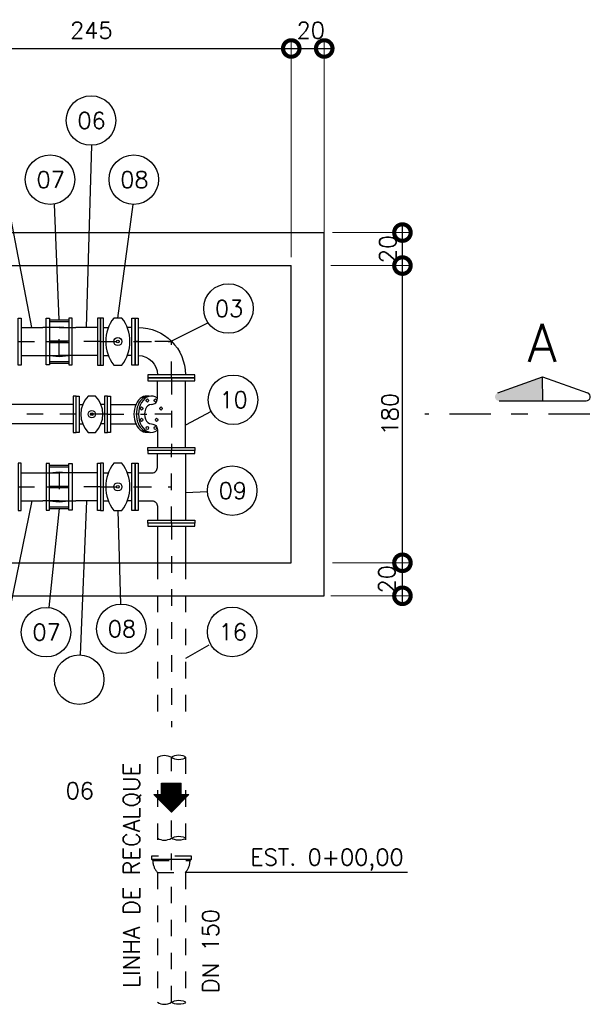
# Model space of a CAD drawing. Header units: millimetres. Extents: x 197878 to 197999, y 8707048 to 8707095.
# Tile 19 of 36: x 197890.52 to 197893.98, y 8707071.39 to 8707077.35. Entities that reach past the tile are written whole.
import ezdxf
from ezdxf.enums import TextEntityAlignment as Align

# ---------------------------------------------------------------- set-up
doc = ezdxf.new("R2010")
doc.units = ezdxf.units.MM
doc.header["$LTSCALE"] = 0.1
for name, pattern in [('DASHDOT', [1, 0.5, -0.25, 0, -0.25]), ('DASHDOTX2', [2, 1, -0.5, 0, -0.5]), ('HIDDEN', [0.375, 0.25, -0.125])]:
    doc.linetypes.add(name, pattern=pattern)
doc.layers.get('Defpoints').update_dxf_attribs({"lineweight": 9})
for name, color, linetype in [('BAR-EIXOS', 7, 'DASHDOT'), ('BAR-FUROS', 7, 'Continuous'), ('BAR-PECAS', 2, 'Continuous'), ('BAR-PONTAS', 7, 'HIDDEN'), ('COTAS', 7, 'Continuous'), ('DIM', 7, 'Continuous'), ('EIXO', 7, 'DASHDOT'), ('PAREDE', 5, 'Continuous'), ('RELAÇÀO', 2, 'Continuous'), ('TEXTO', 2, 'Continuous')]:
    doc.layers.add(name, color=color, linetype=linetype)
doc.styles.add('romans', font='romans.shx')
doc.dimstyles.get("Standard").update_dxf_attribs({"dimtxt": 0.1, "dimasz": 0.2, "dimexe": 0.05, "dimexo": 0.05, "dimgap": 0.025, "dimtad": 1, "dimtoh": 1, "dimdec": 0, "dimlfac": 100, "dimzin": 0, "dimdsep": 46, "dimtxsty": 'romans', "dimblk1": 'DOTSMALL', "dimblk2": 'DOTSMALL', "dimsah": 1, "dimcen": 0.3, "dimdle": 0.05, "dimclrd": 7, "dimclre": 7, "dimclrt": 2, "dimazin": 0, "dimtfac": 1, "dimtdec": 0, "dimtmove": 2, "dimatfit": 3, "dimldrblk": 'DOTSMALL', "dimfxl": 0, "dimtolj": 1, "dimtzin": 0, "dimlwe": 5, "dimarcsym": 0})

# ---------------------------------------------------------------- blocks, each defined once
blk = doc.blocks.new('_DOTSMALL')
at = {"color": 0, "linetype": 'ByBlock', "const_width": 0.5}
blk.add_lwpolyline([(-0.0625, 0, 1), (0.0625, 0, 1)], format="xyb", close=True, dxfattribs=at)
blk = doc.blocks.new('*D121')
at = {"layer": 'Defpoints', "color": 0}
for p in [(197892.3669, 8707074.0655), (197892.8411, 8707074.0655), (197892.3564, 8707073.8655)]:
    blk.add_point(p, dxfattribs=at)
at = {"layer": 'DIM', "color": 7, "lineweight": -2}
blk.add_line((197892.8411, 8707073.8155), (197892.8411, 8707074.1155), dxfattribs=at)
at = {"layer": 'DIM', "color": 7, "lineweight": 5}
for p, q in [((197892.4169, 8707074.0655), (197892.8911, 8707074.0655)), ((197892.4064, 8707073.8655), (197892.8911, 8707073.8655))]:
    blk.add_line(p, q, dxfattribs=at)
at = {"layer": 'DIM', "color": 7, "lineweight": -2, "xscale": 0.2, "yscale": 0.2, "zscale": 0.2}
for p, rotation in [((197892.8411, 8707074.0655), 90), ((197892.8411, 8707073.8655), 270)]:
    blk.add_blockref('_DOTSMALL', p, dxfattribs=dict(at, rotation=rotation))
at = {"layer": 'DIM', "color": 2, "insert": (197892.7466, 8707073.9655), "char_height": 0.1, "attachment_point": 5, "rotation": 90, "style": 'romans'}
blk.add_mtext('\\A1;20', dxfattribs=at)
blk = doc.blocks.new('*D122')
at = {"layer": 'Defpoints', "color": 0}
for p in [(197892.3564, 8707075.8655), (197892.8411, 8707075.8655), (197892.3669, 8707074.0655)]:
    blk.add_point(p, dxfattribs=at)
at = {"layer": 'DIM', "color": 7, "lineweight": -2}
blk.add_line((197892.8411, 8707074.0155), (197892.8411, 8707075.9155), dxfattribs=at)
at = {"layer": 'DIM', "color": 7, "lineweight": 5}
blk.add_line((197892.4064, 8707075.8655), (197892.8911, 8707075.8655), dxfattribs=at)
at = {"layer": 'DIM', "color": 7, "lineweight": -2, "xscale": 0.2, "yscale": 0.2, "zscale": 0.2}
for p, rotation in [((197892.8411, 8707075.8655), 90), ((197892.8411, 8707074.0655), 270)]:
    blk.add_blockref('_DOTSMALL', p, dxfattribs=dict(at, rotation=rotation))
at = {"layer": 'DIM', "color": 2, "insert": (197892.7661, 8707074.9655), "char_height": 0.1, "attachment_point": 5, "rotation": 90, "style": 'romans'}
blk.add_mtext('\\A1;180', dxfattribs=at)
blk = doc.blocks.new('*D123')
at = {"layer": 'Defpoints', "color": 0}
for p in [(197892.367, 8707076.0655), (197892.8411, 8707076.0655), (197892.3564, 8707075.8655)]:
    blk.add_point(p, dxfattribs=at)
at = {"layer": 'DIM', "color": 7, "lineweight": 5}
blk.add_line((197892.417, 8707076.0655), (197892.8911, 8707076.0655), dxfattribs=at)
at = {"layer": 'DIM', "color": 7, "lineweight": -2}
blk.add_line((197892.8411, 8707075.8155), (197892.8411, 8707076.1155), dxfattribs=at)
at = {"layer": 'DIM', "color": 7, "lineweight": -2, "xscale": 0.2, "yscale": 0.2, "zscale": 0.2}
for p, rotation in [((197892.8411, 8707076.0655), 90), ((197892.8411, 8707075.8655), 270)]:
    blk.add_blockref('_DOTSMALL', p, dxfattribs=dict(at, rotation=rotation))
at = {"layer": 'DIM', "color": 2, "insert": (197892.7522, 8707075.9655), "char_height": 0.1, "attachment_point": 5, "rotation": 90, "style": 'romans'}
blk.add_mtext('\\A1;20', dxfattribs=at)
blk = doc.blocks.new('BB-1-CC01-N10-D150-S0')
at = {"layer": 'BAR-EIXOS'}
for p, q in [((-0.22, 0), (0, 0)), ((0, 0), (0, -0.22))]:
    blk.add_line(p, q, dxfattribs=at)
at = {"layer": 'BAR-PECAS'}
for points in [[(-0.22, 0.1425), (-0.201, 0.1425), (-0.201, -0.1425), (-0.22, -0.1425)], [(0.1425, -0.22), (0.1425, -0.201), (-0.1425, -0.201), (-0.1425, -0.22)]]:
    blk.add_lwpolyline(points, close=True, dxfattribs=at)
for radius in [0.286, 0.116]:
    blk.add_arc((-0.201, -0.201), radius, 0, 90, dxfattribs=at)
blk = doc.blocks.new('BB-3-RB02-N10-D150-S0')
at = {"layer": 'BAR-EIXOS'}
blk.add_line((0.105, 0), (-0.105, 0), dxfattribs=at)
at = {"layer": 'BAR-PECAS'}
for p, q in [((-0.086, 0.085), (-0.0573, 0.085)), ((0.086, 0.085), (0.0573, 0.085)), ((-0.086, -0.085), (-0.0573, -0.085)), ((0.086, -0.085), (0.0573, -0.085))]:
    blk.add_line(p, q, dxfattribs=at)
for points in [[(-0.105, -0.1425), (-0.105, 0.1425), (-0.086, 0.1425), (-0.086, -0.1425)], [(0.105, -0.1425), (0.105, 0.1425), (0.086, 0.1425), (0.086, -0.1425)]]:
    blk.add_lwpolyline(points, close=True, dxfattribs=at)
blk.add_lwpolyline([(0.0245, -0.1425, 0.34386), (0.0245, 0.1425), (-0.0245, 0.1425, 0.34386), (-0.0245, -0.1425), (0.0245, -0.1425)], format="xyb", close=True, dxfattribs=at)
for radius in [0.0245, 0.00817]:
    blk.add_circle((0, 0), radius, dxfattribs=at)
blk = doc.blocks.new('BB-1-UA01-N0-D150-S0')
at = {"layer": 'BAR-EIXOS'}
blk.add_line((-0.079, 0), (0.079, 0), dxfattribs=at)
at = {"layer": 'BAR-FUROS'}
for p, q in [((-0.059, 0.131), (0.059, 0.131)), ((-0.059, 0.121), (0.059, 0.121)), ((-0.059, 0.005), (0.059, 0.005)), ((-0.059, -0.005), (0.059, -0.005)), ((-0.059, -0.121), (0.059, -0.121)), ((-0.059, -0.131), (0.059, -0.131))]:
    blk.add_line(p, q, dxfattribs=at)
at = {"layer": 'BAR-PECAS'}
for points in [[(-0.079, 0.141), (-0.059, 0.141), (-0.059, -0.141), (-0.079, -0.141)], [(0.079, 0.141), (0.059, 0.141), (0.059, -0.141), (0.079, -0.141)]]:
    blk.add_lwpolyline(points, close=True, dxfattribs=at)
for points in [[(-0.059, 0.085), (0, 0.09), (0.059, 0.085)], [(-0.059, -0.085), (0, -0.09), (0.059, -0.085)]]:
    blk.add_lwpolyline(points, dxfattribs=at)
blk = doc.blocks.new('BB-1-CA09-N10-D150-S0-L250')
at = {"layer": 'BAR-EIXOS'}
blk.add_line((0.125, 0), (-0.125, 0), dxfattribs=at)
at = {"layer": 'BAR-PECAS'}
for p, q in [((0.106, 0.085), (-0.0245, 0.085)), ((0.106, -0.085), (-0.0245, -0.085))]:
    blk.add_line(p, q, dxfattribs=at)
blk.add_lwpolyline([(0.125, -0.1425), (0.125, 0.1425), (0.106, 0.1425), (0.106, -0.1425)], close=True, dxfattribs=at)
at = {"layer": 'BAR-PONTAS'}
blk.add_lwpolyline([(-0.0245, -0.085), (-0.125, -0.085), (-0.125, 0.085), (-0.0245, 0.085)], dxfattribs=at)
blk = doc.blocks.new('BB-3-RB02-N10-D100-S0')
at = {"layer": 'BAR-EIXOS'}
blk.add_line((0.095, 0), (-0.095, 0), dxfattribs=at)
at = {"layer": 'BAR-PECAS'}
for p, q in [((-0.076, 0.059), (-0.0551, 0.059)), ((0.076, 0.059), (0.0551, 0.059)), ((-0.076, -0.059), (-0.0551, -0.059)), ((0.076, -0.059), (0.0551, -0.059))]:
    blk.add_line(p, q, dxfattribs=at)
for points in [[(-0.095, -0.11), (-0.095, 0.11), (-0.076, 0.11), (-0.076, -0.11)], [(0.095, -0.11), (0.095, 0.11), (0.076, 0.11), (0.076, -0.11)]]:
    blk.add_lwpolyline(points, close=True, dxfattribs=at)
blk.add_lwpolyline([(0.0222, -0.11, 0.40303), (0.0222, 0.11), (-0.0222, 0.11, 0.40303), (-0.0222, -0.11), (0.0222, -0.11)], format="xyb", close=True, dxfattribs=at)
for radius in [0.0222, 0.00739]:
    blk.add_circle((0, 0), radius, dxfattribs=at)
blk = doc.blocks.new('BB-1-CA06-N10-D100-S0-L2500')
at = {"layer": 'BAR-EIXOS'}
blk.add_line((1.25, 0), (-1.25, 0), dxfattribs=at)
at = {"layer": 'BAR-PECAS'}
for p, q in [((1.231, 0.059), (-1.231, 0.059)), ((1.231, -0.059), (-1.231, -0.059))]:
    blk.add_line(p, q, dxfattribs=at)
for points in [[(-1.25, -0.11), (-1.25, 0.11), (-1.231, 0.11), (-1.231, -0.11)], [(1.25, -0.11), (1.25, 0.11), (1.231, 0.11), (1.231, -0.11)]]:
    blk.add_lwpolyline(points, close=True, dxfattribs=at)
blk = doc.blocks.new('A$C26ED7CE0')
for p, q in [((0.1661, 0.1761), (0.0461, 0.1761)), ((0.0461, 0.1061), (0.0461, 0.1761)), ((0.1661, 0.1061), (0.1661, 0.1761)), ((0.1061, 0), (0, 0.1061)), ((0.0461, 0.1061), (0, 0.1061)), ((0.1061, 0), (0.2121, 0.1061)), ((0.2121, 0.1061), (0.1661, 0.1061))]:
    blk.add_line(p, q)
at = {"color": 0}
for p, q in [((0.1632, 0.0571), (0.0461, 0.1742)), ((0.1614, 0.0553), (0.0461, 0.1707)), ((0.1596, 0.0536), (0.0461, 0.1671)), ((0.1579, 0.0518), (0.0461, 0.1636)), ((0.1561, 0.05), (0.0461, 0.1601)), ((0.1543, 0.0483), (0.0461, 0.1565)), ((0.1526, 0.0465), (0.0461, 0.153)), ((0.1508, 0.0447), (0.0461, 0.1495)), ((0.149, 0.043), (0.0461, 0.1459)), ((0.1473, 0.0412), (0.0461, 0.1424)), ((0.1455, 0.0394), (0.0461, 0.1389)), ((0.1437, 0.0377), (0.0461, 0.1353)), ((0.142, 0.0359), (0.0461, 0.1318)), ((0.1402, 0.0341), (0.0461, 0.1283)), ((0.1384, 0.0324), (0.0461, 0.1247)), ((0.1367, 0.0306), (0.0461, 0.1212)), ((0.1649, 0.0589), (0.0478, 0.1761)), ((0.1667, 0.0606), (0.0513, 0.1761)), ((0.1685, 0.0624), (0.0548, 0.1761)), ((0.1702, 0.0642), (0.0584, 0.1761)), ((0.172, 0.0659), (0.0619, 0.1761)), ((0.1738, 0.0677), (0.0654, 0.1761)), ((0.1755, 0.0695), (0.069, 0.1761)), ((0.1773, 0.0712), (0.0725, 0.1761)), ((0.1791, 0.073), (0.076, 0.1761)), ((0.1809, 0.0748), (0.0796, 0.1761)), ((0.1826, 0.0766), (0.0831, 0.1761)), ((0.1844, 0.0783), (0.0866, 0.1761)), ((0.1862, 0.0801), (0.0902, 0.1761)), ((0.1879, 0.0819), (0.0937, 0.1761)), ((0.1661, 0.1072), (0.0972, 0.1761)), ((0.1661, 0.1108), (0.1008, 0.1761)), ((0.1661, 0.1143), (0.1043, 0.1761)), ((0.1661, 0.1179), (0.1079, 0.1761)), ((0.1661, 0.1214), (0.1114, 0.1761)), ((0.1661, 0.1249), (0.1149, 0.1761)), ((0.1661, 0.1285), (0.1185, 0.1761)), ((0.1661, 0.132), (0.122, 0.1761)), ((0.1661, 0.1355), (0.1255, 0.1761)), ((0.1661, 0.1391), (0.1291, 0.1761)), ((0.1661, 0.1426), (0.1326, 0.1761)), ((0.1661, 0.1461), (0.1361, 0.1761)), ((0.1661, 0.1497), (0.1397, 0.1761)), ((0.1661, 0.1532), (0.1432, 0.1761)), ((0.1661, 0.1567), (0.1467, 0.1761)), ((0.1661, 0.1603), (0.1503, 0.1761)), ((0.1661, 0.1638), (0.1538, 0.1761)), ((0.1661, 0.1674), (0.1574, 0.1761)), ((0.1661, 0.1709), (0.1609, 0.1761)), ((0.1661, 0.1744), (0.1644, 0.1761)), ((0.1066, 0.0005), (0.0011, 0.1061)), ((0.1084, 0.0023), (0.0046, 0.1061)), ((0.1101, 0.0041), (0.0081, 0.1061)), ((0.1119, 0.0058), (0.0117, 0.1061)), ((0.1137, 0.0076), (0.0152, 0.1061)), ((0.1154, 0.0094), (0.0188, 0.1061)), ((0.1172, 0.0111), (0.0223, 0.1061)), ((0.119, 0.0129), (0.0258, 0.1061)), ((0.1207, 0.0147), (0.0294, 0.1061)), ((0.1225, 0.0164), (0.0329, 0.1061)), ((0.1243, 0.0182), (0.0364, 0.1061)), ((0.1261, 0.02), (0.04, 0.1061)), ((0.1278, 0.0218), (0.0435, 0.1061)), ((0.1349, 0.0288), (0.0461, 0.1176)), ((0.1331, 0.0271), (0.0461, 0.1141)), ((0.1314, 0.0253), (0.0461, 0.1106)), ((0.1296, 0.0235), (0.0461, 0.107)), ((0.1897, 0.0836), (0.1672, 0.1061)), ((0.1915, 0.0854), (0.1708, 0.1061)), ((0.1932, 0.0872), (0.1743, 0.1061)), ((0.195, 0.0889), (0.1779, 0.1061)), ((0.1968, 0.0907), (0.1814, 0.1061)), ((0.1985, 0.0925), (0.1849, 0.1061)), ((0.2003, 0.0942), (0.1885, 0.1061)), ((0.2021, 0.096), (0.192, 0.1061))]:
    blk.add_line(p, q, dxfattribs=at)
blk = doc.blocks.new('*D137')
at = {"layer": 'Defpoints', "color": 0}
for p in [(197892.167, 8707077.1804), (197889.717, 8707075.8655), (197892.167, 8707075.8655)]:
    blk.add_point(p, dxfattribs=at)
at = {"layer": 'DIM', "color": 7, "lineweight": 5}
for p, q in [((197889.717, 8707075.9155), (197889.717, 8707077.2304)), ((197892.167, 8707075.9155), (197892.167, 8707077.2304))]:
    blk.add_line(p, q, dxfattribs=at)
at = {"layer": 'DIM', "color": 7, "lineweight": -2}
blk.add_line((197889.667, 8707077.1804), (197892.217, 8707077.1804), dxfattribs=at)
at = {"layer": 'DIM', "color": 7, "lineweight": -2, "xscale": 0.2, "yscale": 0.2, "zscale": 0.2, "rotation": 180}
blk.add_blockref('_DOTSMALL', (197889.717, 8707077.1804), dxfattribs=at)
at = {"layer": 'DIM', "color": 7, "lineweight": -2, "xscale": 0.2, "yscale": 0.2, "zscale": 0.2}
blk.add_blockref('_DOTSMALL', (197892.167, 8707077.1804), dxfattribs=at)
at = {"layer": 'DIM', "color": 2, "insert": (197890.9549, 8707077.2906), "char_height": 0.1, "attachment_point": 5, "style": 'romans'}
blk.add_mtext('\\A1;245', dxfattribs=at)
blk = doc.blocks.new('*D138')
at = {"layer": 'Defpoints', "color": 0}
for p in [(197892.367, 8707077.1804), (197892.167, 8707075.8655), (197892.367, 8707075.8655)]:
    blk.add_point(p, dxfattribs=at)
at = {"layer": 'DIM', "color": 7, "lineweight": 5}
for p, q in [((197892.167, 8707075.9155), (197892.167, 8707077.2304)), ((197892.367, 8707075.9155), (197892.367, 8707077.2304))]:
    blk.add_line(p, q, dxfattribs=at)
at = {"layer": 'DIM', "color": 7, "lineweight": -2}
blk.add_line((197892.117, 8707077.1804), (197892.417, 8707077.1804), dxfattribs=at)
at = {"layer": 'DIM', "color": 7, "lineweight": -2, "xscale": 0.2, "yscale": 0.2, "zscale": 0.2, "rotation": 180}
blk.add_blockref('_DOTSMALL', (197892.167, 8707077.1804), dxfattribs=at)
at = {"layer": 'DIM', "color": 7, "lineweight": -2, "xscale": 0.2, "yscale": 0.2, "zscale": 0.2}
blk.add_blockref('_DOTSMALL', (197892.367, 8707077.1804), dxfattribs=at)
at = {"layer": 'DIM', "color": 2, "insert": (197892.285, 8707077.2906), "char_height": 0.1, "attachment_point": 5, "style": 'romans'}
blk.add_mtext('\\A1;20', dxfattribs=at)

msp = doc.modelspace()

# ---------------------------------------------------------------- hatches: boundary and pattern name
at = {"layer": 'RELAÇÀO', "ltscale": 0.2}
msp.add_hatch(color=2, dxfattribs=at).paths.add_polyline_path([(197893.69132, 8707075.04572), (197893.6912, 8707075.19195), (197893.41884, 8707075.09404, 0.8411282), (197893.42732, 8707075.04551)])

# ---------------------------------------------------------------- linework, layer by layer
at = {"layer": 'BAR-EIXOS'}
for p, q in [((197891.22043, 8707075.40551), (197891.44043, 8707075.40551)), ((197891.44043, 8707075.18551), (197891.44043, 8707074.74551)), ((197891.05294, 8707074.96551), (197891.29194, 8707074.96551)), ((197891.44043, 8707074.96551), (197891.23043, 8707074.96551)), ((197891.44043, 8707074.30551), (197891.44043, 8707074.74551)), ((197891.22043, 8707074.52551), (197891.44043, 8707074.52551)), ((197891.44043, 8707074.30551), (197891.44043, 8707073.06991)), ((197891.44043, 8707071.40364), (197891.44043, 8707072.88895))]:
    msp.add_line(p, q, dxfattribs=at)
at = {"layer": 'BAR-FUROS'}
for centre in [(197891.29445, 8707075.04866), (197891.34316, 8707075.04866), (197891.26001, 8707074.99995), (197891.3776, 8707074.99995), (197891.26001, 8707074.93107), (197891.35073, 8707074.93107), (197891.29445, 8707074.88236), (197891.34316, 8707074.88236)]:
    msp.add_ellipse(centre, major_axis=(0, -0.0095), ratio=0.7071067, dxfattribs=at)
at = {"layer": 'BAR-PECAS'}
for p, q in [((197891.52543, 8707074.76451), (197891.52543, 8707075.16651)), ((197891.07194, 8707075.02451), (197891.22499, 8707075.02451)), ((197891.07194, 8707074.90651), (197891.22499, 8707074.90651)), ((197891.52543, 8707074.72651), (197891.52543, 8707074.32451)), ((197891.35543, 8707074.28651), (197891.35543, 8707074.06551)), ((197891.52543, 8707074.28651), (197891.52543, 8707074.06551)), ((197891.31893, 8707072.2712), (197891.56193, 8707072.2712))]:
    msp.add_line(p, q, dxfattribs=at)
at = {"layer": 'BAR-PECAS', "linetype": 'HIDDEN', "ltscale": 4}
for p, q in [((197891.35543, 8707074.06551), (197891.35543, 8707073.06991)), ((197891.52543, 8707074.06551), (197891.52543, 8707073.06991)), ((197891.35543, 8707072.88735), (197891.35543, 8707072.28945)), ((197891.52543, 8707072.88735), (197891.52543, 8707072.28945)), ((197891.32753, 8707072.2626), (197891.55333, 8707072.2626)), ((197891.35543, 8707072.18895), (197891.35543, 8707071.40364)), ((197891.52543, 8707072.18895), (197891.52543, 8707071.40364))]:
    msp.add_line(p, q, dxfattribs=at)
at = {"layer": 'BAR-PECAS'}
for points in [[(197891.58293, 8707075.18551), (197891.29793, 8707075.18551), (197891.29793, 8707075.16651), (197891.58293, 8707075.16651)], [(197891.05294, 8707075.07551), (197891.07194, 8707075.07551), (197891.07194, 8707074.85551), (197891.05294, 8707074.85551)], [(197891.58293, 8707074.74551), (197891.29793, 8707074.74551), (197891.29793, 8707074.76451), (197891.58293, 8707074.76451)], [(197891.58293, 8707074.74551), (197891.29793, 8707074.74551), (197891.29793, 8707074.72651), (197891.58293, 8707074.72651)], [(197891.22043, 8707074.38301), (197891.22043, 8707074.66801), (197891.23943, 8707074.66801), (197891.23943, 8707074.38301)], [(197891.58293, 8707074.30551), (197891.29793, 8707074.30551), (197891.29793, 8707074.32451), (197891.58293, 8707074.32451)], [(197891.58293, 8707074.30551), (197891.29793, 8707074.30551), (197891.29793, 8707074.28651), (197891.58293, 8707074.28651)]]:
    msp.add_lwpolyline(points, close=True, dxfattribs=at)
for points in [[(197891.31881, 8707075.02451), (197891.3201, 8707075.02451, 0.4142136), (197891.35543, 8707075.05984), (197891.35543, 8707075.16651)], [(197891.31881, 8707074.90651), (197891.3201, 8707074.90651, -0.4142136), (197891.35543, 8707074.87118), (197891.35543, 8707074.76451)], [(197891.23943, 8707074.61051), (197891.32343, 8707074.61051, 0.4142136), (197891.35543, 8707074.64251), (197891.35543, 8707074.72651)], [(197891.23943, 8707074.44051), (197891.32343, 8707074.44051, -0.4142136), (197891.35543, 8707074.40851), (197891.35543, 8707074.32451)]]:
    msp.add_lwpolyline(points, format="xyb", dxfattribs=at)
at = {"layer": 'BAR-PECAS', "linetype": 'HIDDEN', "ltscale": 4}
msp.add_lwpolyline([(197891.56193, 8707072.28945), (197891.31893, 8707072.28945), (197891.31893, 8707072.2712), (197891.32753, 8707072.2626, 0.1792226), (197891.35543, 8707072.18895), (197891.52543, 8707072.18895, 0.1792226), (197891.55333, 8707072.2626), (197891.56193, 8707072.2712)], format="xyb", close=True, dxfattribs=at)
at = {"layer": 'BAR-PECAS'}
for centre, major_axis, start_param, end_param in [((197891.29064, 8707074.96551), (0, 0.11), -0.182089, 3.3236816), ((197891.30537, 8707074.96551), (0, 0.11), 0, 3.1415927), ((197891.31881, 8707074.96551), (0, 0.11), 5.7929483, 9.9150149), ((197891.31881, 8707074.96551), (0, 0.059), 0, 3.1415927)]:
    msp.add_ellipse(centre, major_axis=major_axis, ratio=0.7071068, start_param=start_param, end_param=end_param, dxfattribs=at)
at = {"layer": 'BAR-PECAS', "ltscale": 4}
for points in [[(197891.35543, 8707072.88735), (197891.39793, 8707072.89976), (197891.44043, 8707072.88735), (197891.48293, 8707072.87494), (197891.52543, 8707072.88735), (197891.48293, 8707072.89976), (197891.44043, 8707072.88735)], [(197891.35543, 8707072.39701), (197891.39793, 8707072.38461), (197891.44043, 8707072.39701), (197891.48293, 8707072.40942), (197891.52543, 8707072.39701), (197891.48293, 8707072.38461), (197891.44043, 8707072.39701)], [(197891.35543, 8707071.40364), (197891.39793, 8707071.39123), (197891.44043, 8707071.40364), (197891.48293, 8707071.41605), (197891.52543, 8707071.40364), (197891.48293, 8707071.39123), (197891.44043, 8707071.40364)]]:
    msp.add_spline(points, degree=3, dxfattribs=at)
at = {"layer": 'EIXO', "color": 1, "linetype": 'DASHDOTX2', "ltscale": 2.5}
msp.add_line((197893.97626, 8707074.96551), (197892.97626, 8707074.96551), dxfattribs=at)
at = {"layer": 'PAREDE'}
for p, q in [((197889.61477, 8707076.06551), (197892.367, 8707076.06551)), ((197892.367, 8707073.86551), (197892.367, 8707076.06551)), ((197889.717, 8707075.86551), (197892.167, 8707075.86551)), ((197892.167, 8707074.06551), (197892.167, 8707075.86551)), ((197889.717, 8707074.06551), (197892.167, 8707074.06551)), ((197889.61477, 8707073.86551), (197892.367, 8707073.86551))]:
    msp.add_line(p, q, dxfattribs=at)
at = {"layer": 'RELAÇÀO', "color": 3}
for p, q in [((197890.59468, 8707075.49051), (197890.38103, 8707076.59812)), ((197890.92618, 8707075.49051), (197890.95726, 8707076.59401)), ((197890.76043, 8707075.53651), (197890.73126, 8707076.23829)), ((197891.11543, 8707075.54801), (197891.20758, 8707076.23598)), ((197891.66299, 8707075.51968), (197891.44166, 8707075.40674)), ((197891.68149, 8707074.98217), (197891.52543, 8707074.89929)), ((197891.65906, 8707074.49585), (197891.52543, 8707074.49011)), ((197890.59468, 8707074.44051), (197890.40572, 8707073.52107)), ((197890.76043, 8707074.39451), (197890.69622, 8707073.79445)), ((197890.92618, 8707074.44051), (197890.8875, 8707073.50761)), ((197891.11543, 8707074.38301), (197891.13224, 8707073.8155)), ((197891.6671, 8707073.56627), (197891.52543, 8707073.48576)), ((197892.87102, 8707072.18895), (197891.52543, 8707072.18895))]:
    msp.add_line(p, q, dxfattribs=at)
at = {"layer": 'RELAÇÀO', "color": 2}
for p, q in [((197893.41884, 8707075.09404), (197893.6912, 8707075.19195)), ((197893.69132, 8707075.04572), (197893.6912, 8707075.19195)), ((197893.6912, 8707075.19195), (197893.96372, 8707075.09448)), ((197893.42732, 8707075.04551), (197893.95532, 8707075.04594))]:
    msp.add_line(p, q, dxfattribs=at)
at = {"layer": 'RELAÇÀO', "color": 3}
for centre in [(197890.95301, 8707076.7441), (197890.70465, 8707076.38606), (197891.21227, 8707076.38606), (197891.78626, 8707075.6054), (197891.81409, 8707075.0526), (197891.80907, 8707074.50229), (197890.68024, 8707073.64515), (197891.13668, 8707073.66543), (197891.80877, 8707073.64679), (197890.88128, 8707073.35759)]:
    msp.add_circle(centre, 0.15014, dxfattribs=at)
at = {"layer": 'RELAÇÀO', "color": 2}
msp.add_arc((197893.95527, 8707075.07095), 0.025, 269.953542, 70.226087, dxfattribs=at)

# ---------------------------------------------------------------- block references
at = {"layer": 'BAR-PECAS', "xscale": -1}
msp.add_blockref('BB-1-CA09-N10-D150-S0-L250', (197890.63543, 8707075.40551), dxfattribs=at)
at = {"layer": 'BAR-PECAS'}
for name, p in [('BB-1-UA01-N0-D150-S0', (197890.76043, 8707075.40551)), ('BB-1-CA09-N10-D150-S0-L250', (197890.88543, 8707075.40551)), ('BB-1-CA06-N10-D100-S0-L2500', (197889.61294, 8707074.96551)), ('BB-3-RB02-N10-D100-S0', (197890.95794, 8707074.96551))]:
    msp.add_blockref(name, p, dxfattribs=at)
at = {"layer": 'BAR-PECAS', "rotation": 180}
for name, p in [('BB-3-RB02-N10-D150-S0', (197891.11543, 8707075.40551)), ('BB-1-CA09-N10-D150-S0-L250', (197890.63543, 8707074.52551)), ('BB-3-RB02-N10-D150-S0', (197891.11543, 8707074.52551))]:
    msp.add_blockref(name, p, dxfattribs=at)
at = {"layer": 'BAR-PECAS', "xscale": -1}
for name, p, rotation in [('BB-1-CC01-N10-D150-S0', (197891.44043, 8707075.40551), 270), ('BB-1-UA01-N0-D150-S0', (197890.76043, 8707074.52551), 180), ('BB-1-CA09-N10-D150-S0-L250', (197890.88543, 8707074.52551), 180)]:
    msp.add_blockref(name, p, dxfattribs=dict(at, rotation=rotation))
at = {"layer": 'COTAS', "xscale": -1}
msp.add_blockref('A$C26ED7CE0', (197891.54649, 8707072.55502), dxfattribs=at)

# ---------------------------------------------------------------- texts
at = {"layer": 'BAR-PECAS', "linetype": 'HIDDEN', "ltscale": 4, "style": 'romans'}
msp.add_text('LINHA DE RECALQUE', height=0.1, rotation=90, dxfattribs=at).set_placement((197891.24838, 8707072.17191), align=Align.CENTER)
at = {"layer": 'RELAÇÀO', "style": 'romans'}
for s, p in [('06', (197890.95666, 8707076.7441)), ('07', (197890.7083, 8707076.38606)), ('08', (197891.21592, 8707076.38606)), ('03', (197891.78991, 8707075.6054)), ('10', (197891.81774, 8707075.0526)), ('09', (197891.81271, 8707074.50229)), ('07', (197890.68389, 8707073.64515)), ('08', (197891.14033, 8707073.66543)), ('16', (197891.81242, 8707073.64679)), ('06', (197890.88493, 8707072.6847))]:
    msp.add_text(s, height=0.1, dxfattribs=at).set_placement(p, align=Align.MIDDLE)
at = {"layer": 'TEXTO', "color": 5, "style": 'romans'}
msp.add_text('A', height=0.23, dxfattribs=at).set_placement((197893.6877, 8707075.39692), align=Align.MIDDLE)
at = {"layer": 'TEXTO', "style": 'romans'}
for s, rotation, p in [('EST. 0+00,00', 360, (197892.38364, 8707072.23244)), ('DN 150', 90, (197891.7281, 8707071.71316))]:
    msp.add_text(s, height=0.1, rotation=rotation, dxfattribs=at).set_placement(p, align=Align.CENTER)

# ---------------------------------------------------------------- dimensions: what is measured, and where the dimension line sits
at = {"layer": 'DIM'}
for base, p1, p2, picture, middle in [((197892.167, 8707077.18044), (197889.717, 8707075.86551), (197892.167, 8707075.86551), '*D137', (197890.95486, 8707077.29057)), ((197892.367, 8707077.18044), (197892.167, 8707075.86551), (197892.367, 8707075.86551), '*D138', (197892.28504, 8707077.29057))]:
    dim = msp.add_linear_dim(base=base, p1=p1, p2=p2, dimstyle='Standard', dxfattribs=at)
    dim.commit()
    dim.dimension.update_dxf_attribs({"geometry": picture, "text_midpoint": middle, "dimtype": 160})
for base, p1, p2, picture, middle in [((197892.84109, 8707076.06551), (197892.35639, 8707075.86551), (197892.367, 8707076.06551), '*D123', (197892.7522, 8707075.96551)), ((197892.84109, 8707075.86551), (197892.36688, 8707074.06551), (197892.35639, 8707075.86551), '*D122', (197892.76609, 8707074.96551))]:
    dim = msp.add_linear_dim(base=base, p1=p1, p2=p2, angle=90, dimstyle='Standard', override={"dimse1": 1}, dxfattribs=at)
    dim.commit()
    dim.dimension.update_dxf_attribs({"geometry": picture, "text_midpoint": middle, "dimtype": 160})
dim = msp.add_linear_dim(base=(197892.84109, 8707074.06551), p1=(197892.35639, 8707073.86551), p2=(197892.36688, 8707074.06551), angle=90, dimstyle='Standard', dxfattribs=at)
dim.commit()
dim.dimension.update_dxf_attribs({"geometry": '*D121', "text_midpoint": (197892.74661, 8707073.96551), "dimtype": 160})

doc.saveas('drawing.dxf')
